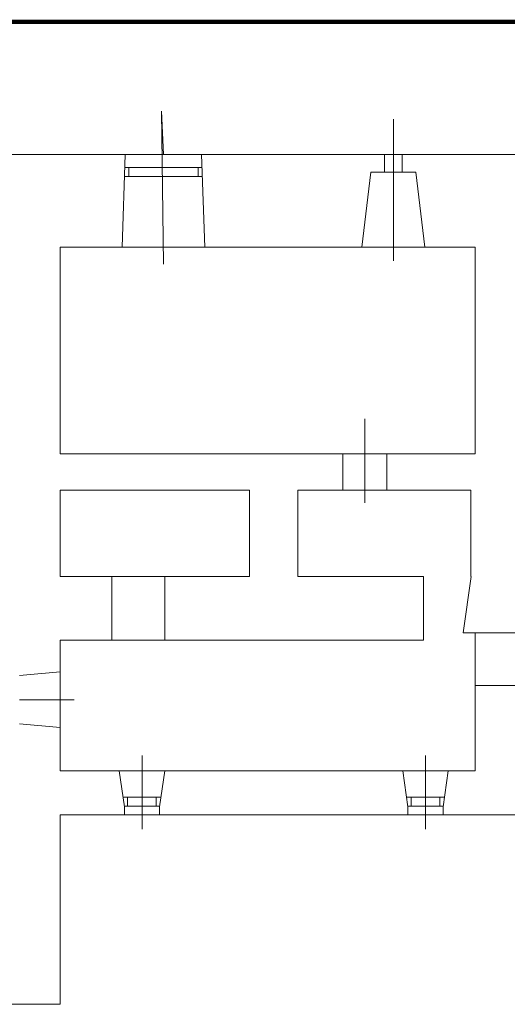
# Model space of a CAD drawing. Header units: millimetres. Extents: x 23976 to 30068, y -34448 to -31955.
# Tile 2 of 3: x 27450 to 28557, y -34270 to -32035. Entities that reach past the tile are written whole.
import ezdxf

# ---------------------------------------------------------------- set-up
doc = ezdxf.new("R2010")
doc.units = ezdxf.units.MM
doc.layers.add('0_13', color=255, linetype='Continuous')

msp = doc.modelspace()

# ---------------------------------------------------------------- linework, layer by layer
at = {"layer": '0_13', "lineweight": 5}
for p, q in [((27776.7, -32340.7), (27772.2, -32242.8)), ((27772.2, -32242.8), (27776.7, -32590.1)), ((28298.7, -32340.7), (28298.7, -32260.8)), ((28298.7, -32260.8), (28298.7, -32582.1)), ((27338.1, -32340.7), (27670.8, -32340.7)), ((27670.8, -32340.7), (27690.1, -32340.7)), ((27683.2, -32551.1), (27690.1, -32340.7)), ((27690.1, -32340.7), (27863.3, -32340.7)), ((27870.9, -32551.1), (27863.3, -32340.7)), ((27863.3, -32340.7), (28278.7, -32340.7)), ((28278.7, -32340.7), (28278.7, -32360.7)), ((28278.7, -32340.7), (28318.7, -32340.7)), ((28318.7, -32340.7), (28318.7, -32360.7)), ((28318.7, -32340.7), (28636.1, -32340.7)), ((28278.7, -32360.7), (28278.7, -32380.7)), ((28318.7, -32360.7), (28318.7, -32380.7)), ((27690.1, -32370.7), (27863.3, -32370.7)), ((27698.5, -32370.7), (27698.5, -32390.7)), ((27855.5, -32370.7), (27855.5, -32390.7)), ((28227.2, -32551.1), (28247.5, -32380.7)), ((28278.7, -32380.7), (28247.5, -32380.7)), ((28278.7, -32380.7), (28318.7, -32380.7)), ((28318.7, -32380.7), (28349.8, -32380.7)), ((28370.2, -32551.1), (28349.8, -32380.7)), ((27690.1, -32390.7), (27863.3, -32390.7)), ((27542.2, -32551.1), (27683.2, -32551.1)), ((27542.2, -32551.1), (27542.2, -33020.6)), ((27683.2, -32551.1), (27870.9, -32551.1)), ((27870.9, -32551.1), (28227.2, -32551.1)), ((28227.2, -32551.1), (28370.2, -32551.1)), ((28370.2, -32551.1), (28484.2, -32551.1)), ((28484.2, -32551.1), (28484.2, -32556.4)), ((28484.2, -32656.5), (28484.2, -32556.4)), ((28484.2, -32656.5), (28484.2, -33020.6)), ((28233.6, -33020.6), (28233.6, -32941.1)), ((28233.6, -32941.1), (28233.6, -33131.6)), ((27542.2, -33020.6), (27542.9, -33020.6)), ((27542.9, -33020.6), (28097.7, -33020.6)), ((28097.7, -33020.6), (28183.6, -33020.6)), ((28183.6, -33020.6), (28183.6, -33034.1)), ((28183.6, -33020.6), (28283.6, -33020.6)), ((28183.6, -33102.6), (28183.6, -33034.1)), ((28283.6, -33020.6), (28484.2, -33020.6)), ((28283.6, -33020.6), (28283.6, -33034.1)), ((28283.6, -33102.6), (28283.6, -33034.1)), ((27542.2, -33102.6), (27542.2, -33298.6)), ((27542.2, -33102.6), (27972.2, -33102.6)), ((27972.2, -33102.6), (27972.2, -33298.6)), ((28081.6, -33102.6), (28183.6, -33102.6)), ((28081.6, -33298.6), (28081.6, -33102.6)), ((28183.6, -33102.6), (28283.6, -33102.6)), ((28283.6, -33102.6), (28474.6, -33102.6)), ((28474.6, -33102.6), (28474.6, -33298.6)), ((27542.2, -33298.6), (27659.6, -33298.6)), ((27659.6, -33298.6), (27659.6, -33443.6)), ((27659.6, -33298.6), (27779.6, -33298.6)), ((27779.6, -33298.6), (27779.6, -33443.6)), ((27779.6, -33298.6), (27972.2, -33298.6)), ((28081.6, -33298.6), (28367.2, -33298.6)), ((28367.2, -33443.6), (28367.2, -33298.6)), ((28474.7, -33298.6), (28457.2, -33426.6)), ((28457.2, -33426.6), (28467.2, -33426.6)), ((28457.2, -33426.6), (28583.2, -33426.6)), ((28467.2, -33426.6), (28484.3, -33426.6)), ((28484.3, -33426.6), (28484.3, -33546.6)), ((27542.2, -33443.6), (27542.2, -33515.4)), ((27542.2, -33443.6), (27659.6, -33443.6)), ((27659.6, -33443.6), (27779.6, -33443.6)), ((27779.6, -33443.6), (28367.2, -33443.6)), ((27450.2, -33523.6), (27542.2, -33515.4)), ((27542.2, -33515.4), (27542.2, -33641.7)), ((28484.2, -33608.7), (28484.3, -33546.6)), ((28484.3, -33546.6), (28583.2, -33546.6)), ((27450.2, -33578.6), (27450.7, -33578.6)), ((27450.7, -33578.6), (27574.4, -33578.6)), ((28484.2, -33608.7), (28484.2, -33740.1)), ((27450.2, -33633.6), (27542.2, -33641.7)), ((27542.2, -33641.7), (27542.2, -33634.7)), ((27542.2, -33641.7), (27542.2, -33740.1)), ((27728.1, -33872.1), (27728.1, -33705.1)), ((28371.4, -33872.1), (28371.4, -33705.1)), ((27542.2, -33740.1), (27676.5, -33740.1)), ((27688.1, -33821.7), (27676.5, -33740.1)), ((27676.5, -33740.1), (27779.7, -33740.1)), ((27768.1, -33821.7), (27779.7, -33740.1)), ((27779.7, -33740.1), (28231.9, -33740.1)), ((28231.9, -33740.1), (28319.8, -33740.1)), ((28331.4, -33821.7), (28319.8, -33740.1)), ((28319.8, -33740.1), (28423, -33740.1)), ((28411.4, -33821.7), (28423, -33740.1)), ((28423, -33740.1), (28484.2, -33740.1)), ((27688.1, -33800.1), (27685, -33800.1)), ((27688.1, -33800.1), (27768.1, -33800.1)), ((27695.4, -33820.1), (27695.4, -33800.1)), ((27760.4, -33820.1), (27760.4, -33800.1)), ((27768.1, -33800.1), (27771.2, -33800.1)), ((28331.4, -33800.1), (28328.3, -33800.1)), ((28331.4, -33800.1), (28411.4, -33800.1)), ((28338.7, -33820.1), (28338.7, -33800.1)), ((28403.7, -33820.1), (28403.7, -33800.1)), ((28411.4, -33800.1), (28414.5, -33800.1)), ((27688.1, -33820.1), (27768.1, -33820.1)), ((27688.1, -33840.1), (27688.1, -33821.7)), ((27768.1, -33840.1), (27768.1, -33821.7)), ((28331.4, -33820.1), (28411.4, -33820.1)), ((28331.4, -33840.1), (28331.4, -33821.7)), ((28411.4, -33840.1), (28411.4, -33821.7)), ((27542.2, -33840.1), (27542.2, -34270)), ((27542.2, -33840.1), (27688.1, -33840.1)), ((27688.1, -33840.1), (27768.1, -33840.1)), ((27728.1, -33840.1), (27728.1, -33872.1)), ((27768.1, -33840.1), (28243.5, -33840.1)), ((28243.5, -33840.1), (28331.4, -33840.1)), ((28331.4, -33840.1), (28411.4, -33840.1)), ((28411.4, -33840.1), (28518.8, -33840.1)), ((28518.8, -33840.3), (28583.8, -33840.3)), ((27385.9, -34270), (27542.2, -34270))]:
    msp.add_line(p, q, dxfattribs=at)
at = {"layer": '0_13', "lineweight": 5, "const_width": 5}
for points in [[(30025.2, -32067.4, 0.414214), (29995.2, -32037.4), (24421.2, -32037.4, 0.414214), (24391.2, -32067.4)], [(30020.2, -32067.4, 0.414214), (29995.2, -32042.4), (24421.2, -32042.4, 0.414214), (24396.2, -32067.4, 0.414214)]]:
    msp.add_lwpolyline(points, format="xyb", dxfattribs=at)

doc.saveas('drawing.dxf')
